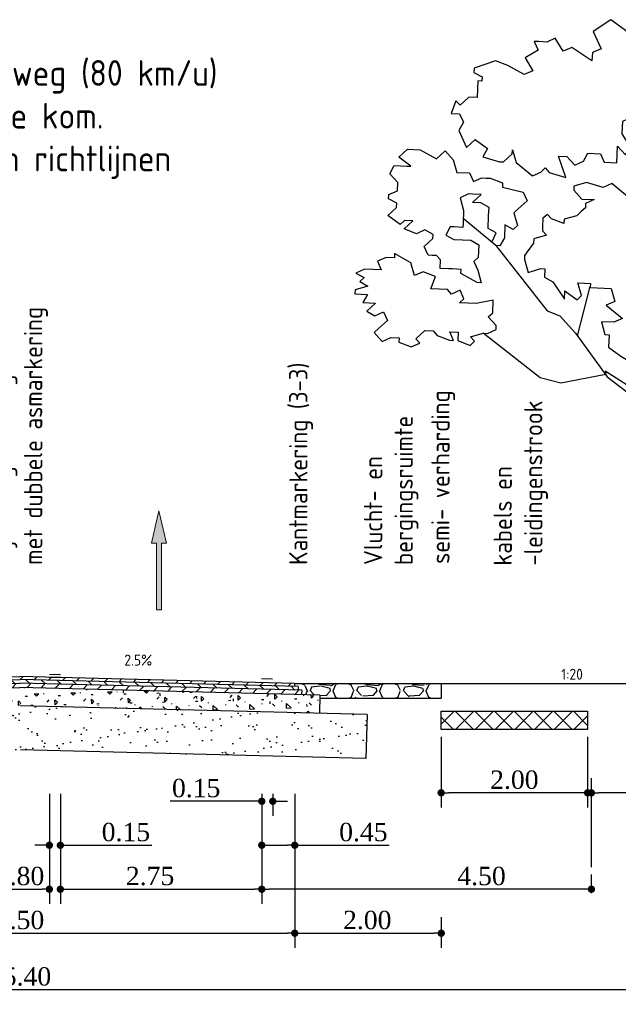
# Model space of a CAD drawing. Extents: x -21 to 90, y -15 to 62.
# Tile 7 of 15: x 8.48 to 16.65, y 48.89 to 62.33. Entities that reach past the tile are written whole.
import ezdxf
from ezdxf.enums import TextEntityAlignment as Align

# ---------------------------------------------------------------- set-up
doc = ezdxf.new("R2010")
doc.units = 0
doc.header["$LTSCALE"] = 0.1
for name, color, linetype in [('2', 2, 'Continuous'), ('l-ar-deta-pr', 10, 'Continuous'), ('l-mt-deta-pr', 7, 'Continuous'), ('l-tk-deta-con-pr', 1, 'Continuous'), ('TDdBr---_', 7, 'Continuous'), ('TDNL6300_profiel', 2, 'Continuous'), ('X-IT6300_maatvoering', 7, 'Continuous')]:
    doc.layers.add(name, color=color, linetype=linetype)
doc.layers.add('dp-nw-markering', color=7, linetype='Continuous', lineweight=0)
doc.styles.add('ENV-P', font='ISOCP.SHX')
doc.styles.add('INFRA_DIM', font='times.ttf')
doc.dimstyles.new('INFRA-100-M', dxfattribs={"dimtxt": 0.25, "dimasz": 0.1, "dimexe": 0.2, "dimexo": 0.1, "dimgap": 0.05, "dimtad": 1, "dimzin": 0, "dimdsep": 46, "dimtxsty": 'INFRA_DIM', "dimblk1": 'DOT', "dimblk2": 'DOT', "dimsah": 1, "dimcen": 0, "dimclrd": 256, "dimclre": 256, "dimclrt": 7, "dimaunit": 2, "dimadec": 0, "dimazin": 0, "dimtfac": 1, "dimtdec": 3, "dimtofl": 0, "dimtmove": 0, "dimatfit": 3, "dimldrblk": 'DOT', "dimfxl": 1, "dimtolj": 1, "dimtzin": 0, "dimarcsym": 0})
pattern_1 = [(46.4321, (3.37516, 53.1333), (-0.1035212, 0.0984714), [])]
pattern_2 = [(136.4321, (3.37516, 53.1333), (-0.0984714, -0.1035212), [])]
pattern_3 = [(1.4321, (-92.27, -232.7634), (0.4873477, 0.5123399), [0.0625, -0.4375]), (91.4321, (-92.27, -232.7634), (-0.5123399, 0.4873477), [0.0625, -0.4375]), (136.4321, (-92.2075, -232.76183), (-0.49984382, -0.0124961), [0.08838835, -0.61871845]), (1.4321, (-92.21454, -232.48067), (0.4873477, 0.5123399), [0.0625, -0.4375]), (46.4321, (-92.18252, -232.51113), (-0.0124961, 0.49984382), [0.04419415, -0.6629126]), (136.4321, (-92.18252, -232.51113), (-0.49984382, -0.0124961), [0.04419415, -0.6629126]), (1.4321, (-92.03023, -232.351), (0.4873477, 0.5123399), [0.08838835, -0.41161165]), (46.4321, (-92.03023, -232.35102), (-0.0124961, 0.49984382), [0.0625, -0.6446068]), (136.4321, (-91.94187, -232.3488), (-0.49984382, -0.0124961), [0.0625, -0.6446068]), (91.4321, (-91.9295, -232.62984), (-0.5123399, 0.4873477), [0.0625, -0.4375]), (46.4321, (-91.92948, -232.62984), (-0.0124961, 0.49984382), [0.04419415, -0.6629126]), (136.4321, (-91.899, -232.59782), (-0.49984382, -0.0124961), [0.04419415, -0.6629126]), (1.4321, (-92.21064, -232.63687), (0.4873477, 0.5123399), [0.03125, -0.41875]), (1.4321, (-91.8389, -232.50254), (0.4873477, 0.5123399), [0.03125, -0.41875]), (91.4321, (-91.99664, -232.44396), (-0.5123399, 0.4873477), [0.03125, -0.41875]), (136.4321, (-91.92713, -232.72356), (-0.49984382, -0.0124961), [0.04419415, -0.6629126]), (136.4321, (-92.1544, -232.3854), (-0.49984382, -0.0124961), [0.04419415, -0.6629126]), (46.4321, (-92.0398, -232.59352), (-0.0124961, 0.49984382), [0.04419415, -0.6629126]), (91.4321, (-92.09974, -232.6966), (-0.5123399, 0.4873477), [0.0078125, -0.4921875]), (91.4321, (-92.0816, -232.48516), (-0.5123399, 0.4873477), [0.0078125, -0.4921875]), (91.4321, (-91.8494, -232.3934), (-0.5123399, 0.4873477), [0.0078125, -0.4921875]), (91.4321, (-91.83497, -232.65874), (-0.5123399, 0.4873477), [0.0078125, -0.4921875])]
pattern_4 = [(38.9321, (-92.27, -232.7634), (-0.02117012, 0.36664536), [0, -0.28956, 0, -0.32385, 0, -0.3095625]), (8.9321, (-92.27, -232.7634), (0.3236009, 0.5458768), [0, -0.15621, 0, -0.260985, 0, -0.1000125]), (328.9321, (-92.50424, -232.76925), (0.59303204, 0.01590403), [0, -0.09525, 0, -0.3429, 0, -0.447675]), (318.9321, (-92.50424, -232.76925), (0.56830985, 0.181457), [0, -0.047625, 0, -0.22479, 0, -0.257175])]
pattern_5 = [(228.0128, (3.829333, 53.802346), (-5.08000432, -5.71500702), [0.08543, -8.457625]), (184.9697, (3.772183, 53.738846), (7.62001233, 0.63499552), [0.146601, -14.5135]), (132.5104, (3.626133, 53.726146), (6.34999538, -6.98500682), [0.10337, -10.233675]), (267.2737, (3.378483, 53.567396), (0.63499724, 12.69999591), [0.133501, -13.2166]), (292.8337, (3.372133, 53.434046), (-3.17500901, 7.62000433), [0.130909, -12.95995]), (357.2737, (3.422933, 53.313396), (-12.69999591, 0.63499724), [0.133501, -13.2166]), (37.6942, (3.556283, 53.307046), (-8.255005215, -6.34999434), [0.176548, -17.478275]), (72.2553, (3.695983, 53.414996), (4.44500889, 13.97000405), [0.16668, -16.501325]), (121.4296, (3.746783, 53.573746), (-5.08000131, 8.25499029), [0.133953, -13.261375]), (175.2364, (3.676933, 53.688046), (6.98499451, -0.63499404), [0.152928, -7.493475]), (222.3974, (3.524533, 53.700746), (-7.62000023, -6.984990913), [0.19777, -19.5792]), (138.8141, (4.007133, 53.561046), (-4.44499717, 3.80999414), [0.067501, -6.68265]), (171.4692, (3.956333, 53.605496), (8.2549874, -1.2700032), [0.12842, -12.71365]), (225, (3.82933, 53.62455), (-9e-17, -0.635), [0.089802, -0.808222]), (203.1986, (3.78488, 53.700746), (3.1750107, 1.2700056), [0.04836, -4.78765]), (291.8014, (3.74043, 53.6817), (-0.6350004, 1.9050012), [0.068391, -3.3512]), (30.9638, (3.76583, 53.6182), (1.904998, 1.270001), [0.11108, -3.591575]), (161.565, (3.86108, 53.67535), (1.2700006, -0.634999), [0.080322, -1.927725]), (16.3895, (3.372133, 53.681696), (6.3500035, 1.90499604), [0.112522, -11.1397]), (70.3462, (3.480083, 53.713446), (-2.53999292, -6.98499012), [0.0944, -9.34555]), (293.1986, (3.86108, 53.802346), (-1.2700056, 3.1750107), [0.09672, -4.7393]), (343.6105, (3.899183, 53.713446), (-6.3500035, 1.90499604), [0.112522, -11.1397]), (339.444, (3.37213, 53.287996), (-3.17500394, 1.26999846), [0.108509, -5.316925]), (294.7751, (3.473733, 53.249896), (-3.1749926, 6.98499676), [0.090918, -9.0009]), (66.8014, (3.86743, 53.167346), (1.2700056, 3.1750107), [0.09672, -4.7393]), (17.354, (3.905533, 53.256246), (-8.25500045, -2.53999617), [0.106446, -10.5381]), (69.444, (3.55628, 53.167346), (-1.26999846, -3.17500394), [0.054254, -5.3712]), (101.3099, (3.82933, 53.16735), (-0.6349969, 2.5399919), [0.03238, -3.2055]), (165.9638, (3.82298, 53.1991), (1.9050013, -0.634999), [0.13091, -2.487262]), (186.009, (3.695983, 53.230846), (6.34999064, 0.63499852), [0.121317, -12.01035]), (303.6901, (3.76583, 53.56105), (-0.6350002, 1.2699988), [0.09158, -2.197945]), (353.1572, (3.816633, 53.484846), (10.795004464, -1.27000569), [0.15989, -15.829]), (60.9454, (3.975383, 53.465796), (-2.5399941, -4.4449894), [0.065377, -6.47235]), (90, (4.00713, 53.52295), (-0.635, 0.635), [0.0381, -0.5969]), (120.2564, (3.683283, 53.249896), (2.53999462, -4.44499776), [0.088217, -8.733475]), (48.0128, (3.638833, 53.326096), (5.08000432, 5.71500702), [0.17086, -8.3722]), (0, (3.75313, 53.4531), (0.635, 0.635), [0.1651, -0.4699]), (325.3048, (3.918233, 53.453096), (-6.349989, 4.44500042), [0.100403, -9.939825]), (254.0546, (4.00078, 53.39595), (-0.6350016, -2.54000605), [0.092457, -4.530425]), (207.646, (3.975383, 53.307046), (-12.06499576, -6.350003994), [0.150536, -14.903125]), (175.4261, (3.842033, 53.237196), (-8.2550019, 0.63499693), [0.159257, -15.76645]), (175.4261, (3.842033, 53.237196), (-8.2550019, 0.63499693), [0.159257, -15.76645])]

# ---------------------------------------------------------------- blocks, each defined once
blk = doc.blocks.new('_DOT')
at = {"color": 0, "linetype": 'ByBlock'}
blk.add_line((-0.5, 0), (-1, 0), dxfattribs=at)
at = {"color": 0, "linetype": 'ByBlock', "const_width": 0.5}
blk.add_lwpolyline([(-0.25, 0, 1), (0.25, 0, 1)], format="xyb", close=True, dxfattribs=at)
blk = doc.blocks.new('*D51')
at = {"layer": 'DEFPOINTS', "color": 0, "transparency": 16777216}
for p in [(12.236, 51.802), (14.236, 50.182), (14.236, 49.864)]:
    blk.add_point(p, dxfattribs=at)
at = {"layer": 'l-mt-deta-pr', "lineweight": -2, "transparency": 16777216}
for p, q in [((12.236, 51.702), (12.236, 49.664)), ((14.236, 50.082), (14.236, 49.664)), ((12.336, 49.864), (14.136, 49.864))]:
    blk.add_line(p, q, dxfattribs=at)
at = {"layer": 'l-mt-deta-pr', "lineweight": -2, "transparency": 16777216, "xscale": 0.1, "yscale": 0.1, "zscale": 0.1, "rotation": 180}
blk.add_blockref('_DOT', (12.236, 49.864), dxfattribs=at)
at = {"layer": 'l-mt-deta-pr', "lineweight": -2, "transparency": 16777216, "xscale": 0.1, "yscale": 0.1, "zscale": 0.1}
blk.add_blockref('_DOT', (14.236, 49.864), dxfattribs=at)
at = {"layer": 'l-mt-deta-pr', "color": 7, "transparency": 16777216, "insert": (13.226, 50.042), "char_height": 0.25, "attachment_point": 5, "style": 'INFRA_DIM'}
blk.add_mtext('\\A1;2.00', dxfattribs=at)
blk = doc.blocks.new('*D54')
at = {"layer": 'DEFPOINTS', "color": 0, "transparency": 16777216}
for p in [(8.086, 51.864), (8.886, 51.864), (8.886, 50.464)]:
    blk.add_point(p, dxfattribs=at)
at = {"layer": 'l-mt-deta-pr', "lineweight": -2, "transparency": 16777216}
for p, q in [((8.086, 51.764), (8.086, 50.264)), ((8.886, 51.764), (8.886, 50.264)), ((8.186, 50.464), (8.786, 50.464))]:
    blk.add_line(p, q, dxfattribs=at)
at = {"layer": 'l-mt-deta-pr', "lineweight": -2, "transparency": 16777216, "xscale": 0.1, "yscale": 0.1, "zscale": 0.1, "rotation": 180}
blk.add_blockref('_DOT', (8.086, 50.464), dxfattribs=at)
at = {"layer": 'l-mt-deta-pr', "lineweight": -2, "transparency": 16777216, "xscale": 0.1, "yscale": 0.1, "zscale": 0.1}
blk.add_blockref('_DOT', (8.886, 50.464), dxfattribs=at)
at = {"layer": 'l-mt-deta-pr', "color": 7, "transparency": 16777216, "insert": (8.486, 50.642), "char_height": 0.25, "attachment_point": 5, "style": 'INFRA_DIM'}
blk.add_mtext('\\A1;0.80', dxfattribs=at)
blk = doc.blocks.new('*D55')
at = {"layer": 'DEFPOINTS', "color": 0, "transparency": 16777216}
for p in [(4.736, 51.739), (12.236, 50.31), (12.236, 49.864)]:
    blk.add_point(p, dxfattribs=at)
at = {"layer": 'l-mt-deta-pr', "lineweight": -2, "transparency": 16777216}
for p, q in [((4.736, 51.639), (4.736, 49.664)), ((12.236, 50.21), (12.236, 49.664)), ((4.836, 49.864), (12.136, 49.864))]:
    blk.add_line(p, q, dxfattribs=at)
at = {"layer": 'l-mt-deta-pr', "lineweight": -2, "transparency": 16777216, "xscale": 0.1, "yscale": 0.1, "zscale": 0.1, "rotation": 180}
blk.add_blockref('_DOT', (4.736, 49.864), dxfattribs=at)
at = {"layer": 'l-mt-deta-pr', "lineweight": -2, "transparency": 16777216, "xscale": 0.1, "yscale": 0.1, "zscale": 0.1}
blk.add_blockref('_DOT', (12.236, 49.864), dxfattribs=at)
at = {"layer": 'l-mt-deta-pr', "color": 7, "transparency": 16777216, "insert": (8.486, 50.042), "char_height": 0.25, "attachment_point": 5, "style": 'INFRA_DIM'}
blk.add_mtext('\\A1;7.50', dxfattribs=at)
blk = doc.blocks.new('*D56')
at = {"layer": 'DEFPOINTS', "color": 0, "transparency": 16777216}
for p in [(11.786, 51.864), (9.036, 51.802), (11.786, 50.464)]:
    blk.add_point(p, dxfattribs=at)
at = {"layer": 'l-mt-deta-pr', "lineweight": -2, "transparency": 16777216}
for p, q in [((11.786, 51.764), (11.786, 50.264)), ((9.036, 51.702), (9.036, 50.264)), ((9.136, 50.464), (11.686, 50.464))]:
    blk.add_line(p, q, dxfattribs=at)
at = {"layer": 'l-mt-deta-pr', "lineweight": -2, "transparency": 16777216, "xscale": 0.1, "yscale": 0.1, "zscale": 0.1, "rotation": 180}
blk.add_blockref('_DOT', (9.036, 50.464), dxfattribs=at)
at = {"layer": 'l-mt-deta-pr', "lineweight": -2, "transparency": 16777216, "xscale": 0.1, "yscale": 0.1, "zscale": 0.1}
blk.add_blockref('_DOT', (11.786, 50.464), dxfattribs=at)
at = {"layer": 'l-mt-deta-pr', "color": 7, "transparency": 16777216, "insert": (10.261, 50.642), "char_height": 0.25, "attachment_point": 5, "style": 'INFRA_DIM'}
blk.add_mtext('\\A1;2.75', dxfattribs=at)
blk = doc.blocks.new('*D60')
at = {"layer": 'DEFPOINTS', "color": 0, "transparency": 16777216}
for p in [(9.036, 51.864), (8.886, 51.802), (9.036, 51.064)]:
    blk.add_point(p, dxfattribs=at)
at = {"layer": 'l-mt-deta-pr', "lineweight": -2, "transparency": 16777216}
for p, q in [((9.036, 51.764), (9.036, 50.864)), ((8.886, 51.702), (8.886, 50.864)), ((8.786, 51.064), (8.686, 51.064)), ((9.136, 51.064), (10.286, 51.064))]:
    blk.add_line(p, q, dxfattribs=at)
at = {"layer": 'l-mt-deta-pr', "lineweight": -2, "transparency": 16777216, "xscale": 0.1, "yscale": 0.1, "zscale": 0.1}
blk.add_blockref('_DOT', (8.886, 51.064), dxfattribs=at)
at = {"layer": 'l-mt-deta-pr', "lineweight": -2, "transparency": 16777216, "xscale": 0.1, "yscale": 0.1, "zscale": 0.1, "rotation": 180}
blk.add_blockref('_DOT', (9.036, 51.064), dxfattribs=at)
at = {"layer": 'l-mt-deta-pr', "color": 7, "transparency": 16777216, "insert": (9.931, 51.242), "char_height": 0.25, "attachment_point": 5, "style": 'INFRA_DIM'}
blk.add_mtext('\\A1;0.15', dxfattribs=at)
blk = doc.blocks.new('*D62')
at = {"layer": 'DEFPOINTS', "color": 0, "transparency": 16777216}
for p in [(11.936, 51.864), (11.786, 51.802), (11.936, 51.664)]:
    blk.add_point(p, dxfattribs=at)
at = {"layer": 'l-mt-deta-pr', "lineweight": -2, "transparency": 16777216}
for p, q in [((11.936, 51.764), (11.936, 51.464)), ((11.686, 51.664), (10.536, 51.664)), ((11.786, 51.702), (11.786, 51.464)), ((12.036, 51.664), (12.136, 51.664))]:
    blk.add_line(p, q, dxfattribs=at)
at = {"layer": 'l-mt-deta-pr', "lineweight": -2, "transparency": 16777216, "xscale": 0.1, "yscale": 0.1, "zscale": 0.1}
blk.add_blockref('_DOT', (11.786, 51.664), dxfattribs=at)
at = {"layer": 'l-mt-deta-pr', "lineweight": -2, "transparency": 16777216, "xscale": 0.1, "yscale": 0.1, "zscale": 0.1, "rotation": 180}
blk.add_blockref('_DOT', (11.936, 51.664), dxfattribs=at)
at = {"layer": 'l-mt-deta-pr', "color": 7, "transparency": 16777216, "insert": (10.89, 51.842), "char_height": 0.25, "attachment_point": 5, "style": 'INFRA_DIM'}
blk.add_mtext('\\A1;0.15', dxfattribs=at)
blk = doc.blocks.new('*D63')
at = {"layer": 'DEFPOINTS', "color": 0, "transparency": 16777216}
for p in [(12.236, 51.864), (11.786, 51.802), (11.786, 51.064)]:
    blk.add_point(p, dxfattribs=at)
at = {"layer": 'l-mt-deta-pr', "lineweight": -2, "transparency": 16777216}
for p, q in [((12.236, 51.764), (12.236, 50.864)), ((11.786, 51.702), (11.786, 50.864)), ((11.886, 51.064), (12.136, 51.064)), ((12.236, 51.064), (13.527, 51.064))]:
    blk.add_line(p, q, dxfattribs=at)
at = {"layer": 'l-mt-deta-pr', "lineweight": -2, "transparency": 16777216, "xscale": 0.1, "yscale": 0.1, "zscale": 0.1, "rotation": 180}
blk.add_blockref('_DOT', (11.786, 51.064), dxfattribs=at)
at = {"layer": 'l-mt-deta-pr', "lineweight": -2, "transparency": 16777216, "xscale": 0.1, "yscale": 0.1, "zscale": 0.1}
blk.add_blockref('_DOT', (12.236, 51.064), dxfattribs=at)
at = {"layer": 'l-mt-deta-pr', "color": 7, "transparency": 16777216, "insert": (13.173, 51.242), "char_height": 0.25, "attachment_point": 5, "style": 'INFRA_DIM'}
blk.add_mtext('\\A1;0.45', dxfattribs=at)
blk = doc.blocks.new('*U20')
blk.add_hatch(color=256).paths.add_polyline_path([(-0.0675, 0.6075), (-0.0225, 0.6075), (-0.0225, 0), (0.0225, 0), (0.0225, 0.6075), (0.0675, 0.6075), (0, 0.9)])
blk.add_lwpolyline([(-0.0675, 0.6075), (-0.0225, 0.6075), (-0.0225, 0), (0.0225, 0), (0.0225, 0.6075), (0.0675, 0.6075), (0, 0.9)], close=True)
blk = doc.blocks.new('Verkpijl')
blk.add_lwpolyline([(-0.417, 0, 0, 0, 0), (0.417, 0, 0.075, 0, 0), (0.583, 0, 0, 0, 0)], format="xyseb")
blk = doc.blocks.new('*D83')
at = {"layer": 'DEFPOINTS', "color": 0, "transparency": 16777216}
for p in [(11.786, 51.802), (11.786, 50.464), (16.286, 50.31)]:
    blk.add_point(p, dxfattribs=at)
at = {"layer": 'l-mt-deta-pr', "lineweight": -2, "transparency": 16777216}
for p, q in [((11.786, 51.702), (11.786, 50.264)), ((16.286, 50.41), (16.286, 50.664)), ((16.186, 50.464), (11.886, 50.464))]:
    blk.add_line(p, q, dxfattribs=at)
at = {"layer": 'l-mt-deta-pr', "lineweight": -2, "transparency": 16777216, "xscale": 0.1, "yscale": 0.1, "zscale": 0.1, "rotation": 180}
blk.add_blockref('_DOT', (11.786, 50.464), dxfattribs=at)
at = {"layer": 'l-mt-deta-pr', "lineweight": -2, "transparency": 16777216, "xscale": 0.1, "yscale": 0.1, "zscale": 0.1}
blk.add_blockref('_DOT', (16.286, 50.464), dxfattribs=at)
at = {"layer": 'l-mt-deta-pr', "color": 7, "transparency": 16777216, "insert": (14.786, 50.642), "char_height": 0.25, "attachment_point": 5, "style": 'INFRA_DIM'}
blk.add_mtext('\\A1;4.50', dxfattribs=at)
blk = doc.blocks.new('*D84')
at = {"layer": 'DEFPOINTS', "color": 0, "transparency": 16777216}
for p in [(14.234, 52.642), (16.234, 52.642), (14.234, 51.779)]:
    blk.add_point(p, dxfattribs=at)
at = {"layer": 'l-mt-deta-pr', "lineweight": -2, "transparency": 16777216}
for p, q in [((14.234, 52.542), (14.234, 51.579)), ((16.234, 52.542), (16.234, 51.579)), ((16.134, 51.779), (14.334, 51.779))]:
    blk.add_line(p, q, dxfattribs=at)
at = {"layer": 'l-mt-deta-pr', "lineweight": -2, "transparency": 16777216, "xscale": 0.1, "yscale": 0.1, "zscale": 0.1, "rotation": 180}
blk.add_blockref('_DOT', (14.234, 51.779), dxfattribs=at)
at = {"layer": 'l-mt-deta-pr', "lineweight": -2, "transparency": 16777216, "xscale": 0.1, "yscale": 0.1, "zscale": 0.1}
blk.add_blockref('_DOT', (16.234, 51.779), dxfattribs=at)
at = {"layer": 'l-mt-deta-pr', "color": 7, "transparency": 16777216, "insert": (15.234, 51.956), "char_height": 0.25, "attachment_point": 5, "style": 'INFRA_DIM'}
blk.add_mtext('\\A1;2.00', dxfattribs=at)
blk = doc.blocks.new('BOOM15')
at = {"layer": '2', "color": 3, "linetype": 'Continuous'}
for p, q in [((0.362, 1.274), (0.745, 2.596)), ((0.448, 1.57), (0.289, 1.831)), ((2.905, 0.973), (3.347, 1.343)), ((1.787, -0.258), (1.613, 0.415)), ((-0.071, -1.275), (-1.105, -0.823))]:
    blk.add_line(p, q, dxfattribs=at)
for points in [[(2.951, 1.032), (2.898, 1.146), (3.009, 1.207), (3.002, 1.38), (2.996, 1.494), (3.108, 1.556), (3.223, 1.561), (3.103, 1.67), (3.218, 1.675), (3.276, 1.678), (3.392, 1.626), (3.342, 1.451), (3.345, 1.395), (3.347, 1.337), (3.35, 1.281), (3.352, 1.223), (3.467, 1.228), (3.525, 1.23), (3.586, 1.118), (3.474, 1.057), (3.36, 1.052), (3.246, 1.047), (3.134, 0.983), (3.142, 0.813), (3.202, 0.757), (3.149, 0.64), (3.101, 0.467), (3.101, 0.467), (3.157, 0.469), (3.381, 0.594), (3.378, 0.65), (3.493, 0.656), (3.551, 0.658), (3.665, 0.663), (3.66, 0.778), (3.714, 0.838), (3.772, 0.841), (3.828, 0.843), (3.881, 0.96), (3.761, 1.07), (3.759, 1.126), (3.87, 1.189), (3.987, 1.136), (4.156, 1.202), (4.036, 1.311), (4.15, 1.317), (4.211, 1.261), (4.377, 1.383), (4.257, 1.492), (4.255, 1.551), (4.366, 1.612), (4.364, 1.67), (4.247, 1.721), (4.242, 1.836), (4.351, 1.955), (4.289, 2.067), (4.117, 2.059), (4.061, 2.057), (4.226, 2.179), (4.107, 2.288), (3.936, 2.281), (3.712, 2.156), (3.593, 2.265), (3.484, 2.146), (3.433, 1.972), (3.263, 1.965), (3.21, 1.848), (3.093, 1.899), (3.036, 1.896), (2.979, 1.894), (2.81, 1.83), (2.813, 1.772), (2.529, 1.702), (2.477, 1.585), (2.597, 1.476), (2.656, 1.421), (2.607, 1.247), (2.666, 1.192), (2.778, 1.255), (2.786, 1.082), (2.849, 0.971), (2.905, 0.973), (2.201, 0.083), (2.031, 0.017), (1.813, -0.222), (1.381, -0.815), (0.827, -1.24), (0.781, -1.472), (0.698, -2.163), (0.699, -3.482), (0.773, -4.993), (0.496, -5.006), (0.465, -4.639), (0.424, -3.724), (0.426, -2.519), (0.238, -2.127), (-0.416, -0.323), (-0.65, -0.218), (-0.703, -0.335), (-0.815, -0.397), (-0.581, -0.501), (-0.581, -0.501), (-0.747, -0.623), (-0.736, -0.852), (-0.97, -0.748), (-1.143, -0.756), (-1.018, -0.979), (-1.13, -1.042), (-1.178, -1.216), (-1.234, -1.276), (-1.051, -1.497), (-1.046, -1.612), (-1.216, -1.676), (-1.221, -1.562), (-1.333, -1.625), (-1.452, -1.516), (-1.559, -1.691), (-1.73, -1.699), (-1.793, -1.587), (-1.737, -1.528), (-1.689, -1.353), (-1.806, -1.302), (-1.857, -1.419), (-1.974, -1.366), (-1.982, -1.195), (-2.093, -1.257), (-2.213, -1.148), (-2.104, -1.028), (-2.164, -0.974), (-2.226, -0.862), (-2.06, -0.74), (-2.124, -0.57), (-2.07, -0.511), (-1.951, -0.621), (-1.784, -0.499), (-1.725, -0.552), (-1.73, -0.438), (-1.618, -0.377), (-1.443, -0.425), (-1.448, -0.311), (-1.336, -0.249), (-1.278, -0.303), (-1.225, -0.186), (-1.171, -0.127), (-1.113, -0.125), (-1.056, -0.122), (-0.942, -0.117), (-0.887, -0.056), (-0.721, 0.066), (-0.661, 0.01), (-0.492, 0.076), (-0.609, 0.127), (-0.498, 0.191), (-0.505, 0.361), (-0.681, 0.468), (-0.785, 0.234), (-0.897, 0.173), (-0.96, 0.284), (-1.128, 0.219), (-1.067, 0.107), (-1.181, 0.102), (-1.24, 0.157), (-1.352, 0.094), (-1.293, 0.04), (-1.405, -0.023), (-1.524, 0.086), (-1.636, 0.025), (-1.631, -0.09), (-1.685, -0.15), (-1.802, -0.097), (-1.854, -0.214), (-1.911, -0.217), (-2.025, -0.222), (-2.017, -0.394), (-2.132, -0.4), (-2.249, -0.347), (-2.363, -0.352), (-2.361, -0.41), (-2.416, -0.469), (-2.355, -0.524), (-2.411, -0.583), (-2.47, -0.529), (-2.582, -0.591), (-2.635, -0.708), (-2.699, -0.54), (-2.757, -0.542), (-2.813, -0.545), (-2.871, -0.547), (-2.932, -0.436), (-2.993, -0.38), (-3.044, -0.497), (-3.161, -0.446), (-3.166, -0.331), (-3.219, -0.448), (-3.393, -0.398), (-3.515, -0.232), (-3.517, -0.174), (-3.403, -0.169), (-3.408, -0.055), (-3.247, 0.182), (-3.073, 0.131), (-2.961, 0.195), (-2.961, 0.195), (-3.024, 0.306), (-3.08, 0.304), (-3.138, 0.301), (-3.195, 0.299), (-3.253, 0.296), (-3.202, 0.469), (-3.317, 0.464), (-3.428, 0.403), (-3.606, 0.509), (-3.614, 0.68), (-3.332, 0.808), (-3.446, 0.802), (-3.449, 0.86), (-3.4, 1.034), (-3.459, 1.089), (-3.467, 1.26), (-3.355, 1.323), (-3.238, 1.27), (-3.129, 1.39), (-2.961, 1.456), (-2.956, 1.341), (-2.776, 1.176), (-2.724, 1.293), (-2.727, 1.351), (-2.555, 1.359), (-2.55, 1.245), (-2.493, 1.247), (-2.323, 1.311), (-2.204, 1.202), (-2.422, 0.963), (-2.473, 0.79), (-2.295, 0.683), (-2.127, 0.747), (-1.973, 1.156), (-1.916, 1.159), (-1.861, 1.218), (-1.637, 1.342), (-1.568, 1.06), (-1.401, 1.182), (-1.342, 1.126), (-1.279, 1.014), (-1.105, 0.966), (-1.001, 1.2), (-1.06, 1.254), (-1.06, 1.254), (-0.946, 1.259), (-1.012, 1.429), (-0.727, 1.498), (-0.793, 1.668), (-0.907, 1.663), (-0.913, 1.777), (-1.081, 1.711), (-1.076, 1.597), (-1.19, 1.592), (-1.251, 1.647), (-1.416, 1.525), (-1.477, 1.579), (-1.645, 1.515), (-1.817, 1.507), (-1.822, 1.621), (-1.993, 1.614), (-1.998, 1.728), (-2.113, 1.723), (-2.12, 1.894), (-1.952, 1.959), (-1.838, 1.965), (-1.957, 2.074), (-1.907, 2.247), (-1.848, 2.193), (-1.853, 2.308), (-1.741, 2.369), (-1.564, 2.263), (-1.457, 2.44), (-1.343, 2.445), (-1.289, 2.504), (-1.117, 2.512), (-1.007, 2.632), (-0.896, 2.695), (-0.961, 2.863), (-1.127, 2.741), (-1.244, 2.794), (-1.188, 2.796), (-1.307, 2.906), (-1.198, 3.025), (-1.142, 3.084), (-1.089, 3.145), (-1.028, 3.089), (-1.036, 3.262), (-0.924, 3.323), (-0.807, 3.272), (-0.751, 3.275), (-0.756, 3.389), (-0.532, 3.514), (-0.472, 3.458), (-0.524, 3.341), (-0.413, 3.404), (-0.123, 3.359), (-0.067, 3.362), (-0.129, 3.474), (-0.192, 3.585), (-0.192, 3.585), (-0.197, 3.7), (-0.024, 3.708), (-0.027, 3.766), (0.197, 3.89), (0.194, 3.947), (0.423, 3.957), (0.482, 3.903), (0.489, 3.731), (0.71, 3.913), (0.88, 3.978), (1.002, 3.812), (1.335, 4.056), (1.572, 3.894), (1.467, 3.66), (1.584, 3.609), (1.59, 3.494), (1.867, 3.678), (1.984, 3.627), (2.091, 3.803), (2.207, 3.751), (2.322, 3.757), (2.38, 3.759), (2.327, 3.642), (2.504, 3.535), (2.398, 3.358), (2.515, 3.307), (2.738, 3.431), (2.907, 3.495), (3.198, 3.394), (3.201, 3.337), (3.089, 3.274), (3.092, 3.218), (3.148, 3.22), (3.153, 3.106), (3.158, 2.992), (3.273, 2.997), (3.392, 2.888), (3.448, 2.947), (3.512, 2.778), (3.397, 2.773), (3.346, 2.656), (3.408, 2.544), (3.304, 2.31), (3.184, 2.42), (3.018, 2.297), (3.08, 2.186), (2.854, 2.117), (2.797, 2.115), (2.678, 2.224), (2.675, 2.282), (2.625, 2.107), (2.404, 1.926), (2.287, 1.977), (2.228, 2.033), (2.173, 1.972), (1.947, 1.905), (2.048, 2.196), (1.934, 2.191), (1.825, 2.071), (1.708, 2.124), (1.646, 2.236), (1.474, 2.228), (1.422, 2.111), (1.25, 2.103), (1.24, 2.332), (1.131, 2.213), (1.069, 2.325), (1.176, 2.5), (1.168, 2.673), (1.051, 2.724), (1.001, 2.551), (0.881, 2.66), (0.828, 2.599), (0.713, 2.594), (0.65, 2.706), (0.601, 2.533), (0.487, 2.528), (0.365, 2.693), (0.198, 2.571), (0.029, 2.507), (-0.034, 2.619), (-0.143, 2.499), (0.149, 2.398), (0.208, 2.342), (0.042, 2.22), (0.274, 2.174), (0.447, 2.124), (0.452, 2.009), (0.338, 2.004), (0.289, 1.831), (0.175, 1.826), (0.063, 1.763), (0.007, 1.704), (-0.104, 1.64), (-0.336, 1.688), (-0.442, 1.511), (-0.328, 1.516), (-0.323, 1.401), (-0.26, 1.29), (-0.089, 1.297), (-0.089, 1.297), (-0.086, 1.241), (-0.307, 1.058), (-0.3, 0.887), (-0.185, 0.892), (0.036, 1.074), (0.325, 1.03), (0.369, 1.318), (0.536, 1.44), (0.528, 1.612), (0.699, 1.62), (0.816, 1.567), (1.039, 1.692), (1.1, 1.638), (1.321, 1.819), (1.438, 1.768), (1.664, 1.835), (1.837, 1.786), (1.84, 1.728), (1.731, 1.608), (1.56, 1.601), (1.677, 1.549), (1.68, 1.491), (1.738, 1.437), (1.799, 1.382), (1.972, 1.333), (1.975, 1.275), (2.145, 1.341), (2.199, 1.4), (2.259, 1.346), (2.264, 1.232), (2.267, 1.174), (2.211, 1.115), (2.386, 1.065), (2.389, 1.008), (2.511, 0.841), (2.513, 0.784), (2.463, 0.609), (2.29, 0.66), (2.232, 0.657), (2.237, 0.543), (2.125, 0.48), (1.965, 0.243), (1.96, 0.357), (1.792, 0.235), (1.733, 0.291), (1.782, 0.464), (1.611, 0.456), (1.614, 0.4), (1.327, 0.387), (1.279, 0.212), (1.395, 0.161), (1.175, -0.022), (1.291, -0.073), (1.462, -0.065), (1.414, -0.24), (1.356, -0.243), (1.363, -0.414), (1.198, -0.536), (1.086, -0.599), (1.02, -0.429), (0.855, -0.551), (0.797, -0.554), (0.677, -0.445), (0.57, -0.622), (0.459, -0.684), (0.342, -0.632), (0.176, -0.754), (0.064, -0.816), (-0.116, -0.653), (-0.063, -0.536), (-0.009, -0.475), (-0.068, -0.422), (0.041, -0.302), (-0.073, -0.307), (-0.139, -0.137), (-0.251, -0.2), (-0.416, -0.323)], [(0.743, -0.505), (0.769, -1.088), (0.793, -1.124), (0.844, -1.099), (1.409, -0.741), (1.403, -0.786), (2.016, -0.901), (2.299, -0.83), (3.074, -0.222), (3.017, -0.225), (2.9, -0.173), (2.9, -0.173), (2.898, -0.115), (3.007, 0.004), (2.946, 0.058), (2.939, 0.23), (3.17, 0.183), (3.284, 0.188), (3.399, 0.193), (3.34, 0.248), (3.391, 0.365), (3.508, 0.312), (3.563, 0.373), (3.792, 0.383), (3.726, 0.551), (3.896, 0.617), (4.013, 0.564), (4.062, 0.739), (4.285, 0.864), (4.288, 0.806), (4.402, 0.811), (4.519, 0.76), (4.468, 0.643), (4.697, 0.653), (4.814, 0.6), (4.702, 0.539), (4.761, 0.483), (4.649, 0.422), (4.824, 0.372), (4.827, 0.315), (4.654, 0.307), (4.717, 0.196), (4.545, 0.188), (4.664, 0.079), (4.553, 0.015), (4.436, 0.068), (4.384, -0.049), (4.504, -0.158), (4.563, -0.213), (4.454, -0.333), (4.337, -0.28), (4.222, -0.285), (4.225, -0.343), (4.057, -0.407), (3.94, -0.356), (3.994, -0.296), (3.874, -0.186), (3.76, -0.191), (3.706, -0.252), (3.536, -0.316), (3.48, -0.319), (3.531, -0.202), (3.417, -0.207), (3.422, -0.321), (3.254, -0.387), (3.193, -0.331), (3.249, -0.272), (3.074, -0.222)], [(-0.028, -1.394), (0.35, -2.064), (0.464, -2.059), (0.553, -1.482), (0.532, -1.024), (0.526, -0.647)]]:
    blk.add_lwpolyline(points, dxfattribs=at)
blk = doc.blocks.new('*D87')
at = {"layer": 'DEFPOINTS', "color": 0, "transparency": 16777216}
for p in [(18.286, 52.642), (16.286, 51.779), (16.286, 50.664)]:
    blk.add_point(p, dxfattribs=at)
at = {"layer": 'l-mt-deta-pr', "lineweight": -2, "transparency": 16777216}
for p, q in [((18.286, 52.542), (18.286, 51.579)), ((16.286, 50.764), (16.286, 51.979)), ((18.186, 51.779), (16.386, 51.779))]:
    blk.add_line(p, q, dxfattribs=at)
at = {"layer": 'l-mt-deta-pr', "lineweight": -2, "transparency": 16777216, "xscale": 0.1, "yscale": 0.1, "zscale": 0.1, "rotation": 180}
blk.add_blockref('_DOT', (16.286, 51.779), dxfattribs=at)
at = {"layer": 'l-mt-deta-pr', "lineweight": -2, "transparency": 16777216, "xscale": 0.1, "yscale": 0.1, "zscale": 0.1}
blk.add_blockref('_DOT', (18.286, 51.779), dxfattribs=at)
at = {"layer": 'l-mt-deta-pr', "color": 7, "transparency": 16777216, "insert": (17.286, 51.956), "char_height": 0.25, "attachment_point": 5, "style": 'INFRA_DIM'}
blk.add_mtext('\\A1;2.00', dxfattribs=at)
blk = doc.blocks.new('*D88')
at = {"layer": 'DEFPOINTS', "color": 0, "transparency": 16777216}
for p in [(28.286, 53.251), (-17.114, 51.977), (28.286, 49.094)]:
    blk.add_point(p, dxfattribs=at)
at = {"layer": 'l-mt-deta-pr', "lineweight": -2, "transparency": 16777216}
for p, q in [((28.286, 53.151), (28.286, 48.894)), ((-17.114, 51.877), (-17.114, 48.894)), ((-17.014, 49.094), (28.186, 49.094))]:
    blk.add_line(p, q, dxfattribs=at)
at = {"layer": 'l-mt-deta-pr', "lineweight": -2, "transparency": 16777216, "xscale": 0.1, "yscale": 0.1, "zscale": 0.1, "rotation": 180}
blk.add_blockref('_DOT', (-17.114, 49.094), dxfattribs=at)
at = {"layer": 'l-mt-deta-pr', "lineweight": -2, "transparency": 16777216, "xscale": 0.1, "yscale": 0.1, "zscale": 0.1}
blk.add_blockref('_DOT', (28.286, 49.094), dxfattribs=at)
at = {"layer": 'l-mt-deta-pr', "color": 7, "transparency": 16777216, "insert": (8.486, 49.272), "char_height": 0.25, "attachment_point": 5, "style": 'INFRA_DIM'}
blk.add_mtext('\\A1;45.40', dxfattribs=at)

msp = doc.modelspace()

# ---------------------------------------------------------------- hatches: boundary and pattern name
at = {"layer": 'l-ar-deta-pr'}
h = msp.add_hatch(dxfattribs=at)
h.set_pattern_fill('ANSI31', color=8, scale=0.045, angle=1.4321, style=0)
h.set_pattern_definition(pattern_1)
h.paths.add_polyline_path([(8.485, 53.325), (8.484, 53.365), (4.736, 53.271), (4.737, 53.231)])
h = msp.add_hatch(dxfattribs=at)
h.set_pattern_fill('ANSI31', color=8, scale=0.045, angle=1.4321, style=0)
h.set_pattern_definition(pattern_1)
h.paths.add_polyline_path([(8.483, 53.325), (8.484, 53.365), (12.233, 53.271), (12.232, 53.231)])
h = msp.add_hatch(dxfattribs=at)
h.set_pattern_fill('CONCRE', color=8, scale=0.5, angle=1.4321, style=0)
h.set_pattern_definition(pattern_3)
h.paths.add_polyline_path([(8.48, 52.965), (8.483, 53.215), (4.389, 53.113), (4.396, 52.863)])
h = msp.add_hatch(dxfattribs=at)
h.set_pattern_fill('ANSI31', color=8, scale=0.045, angle=1.4321, style=0)
h.set_pattern_definition(pattern_1)
h.paths.add_polyline_path([(8.488, 53.215), (8.487, 53.275), (4.638, 53.179), (4.639, 53.119)])
h = msp.add_hatch(dxfattribs=at)
h.set_pattern_fill('ANSI31', color=8, scale=0.045, angle=91.4321, style=0)
h.set_pattern_definition(pattern_2)
h.paths.add_polyline_path([(8.487, 53.275), (8.485, 53.325), (4.687, 53.23), (4.688, 53.18)])
h = msp.add_hatch(dxfattribs=at)
h.set_pattern_fill('ANSI31', color=8, scale=0.045, angle=1.4321, style=0)
h.set_pattern_definition(pattern_1)
h.paths.add_polyline_path([(8.481, 53.215), (8.482, 53.275), (12.331, 53.179), (12.33, 53.119)])
h = msp.add_hatch(dxfattribs=at)
h.set_pattern_fill('ANSI31', color=8, scale=0.045, angle=91.4321, style=0)
h.set_pattern_definition(pattern_2)
h.paths.add_polyline_path([(8.482, 53.275), (8.483, 53.325), (12.282, 53.23), (12.281, 53.18)])
h = msp.add_hatch(dxfattribs=at)
h.set_pattern_fill('CONCRE', color=8, scale=0.5, angle=1.4321, style=0)
h.set_pattern_definition(pattern_3)
h.paths.add_polyline_path([(8.488, 52.965), (8.486, 53.215), (12.579, 53.113), (12.573, 52.863)])
h = msp.add_hatch(dxfattribs=at)
h.set_pattern_fill('GRAVEL', color=8, scale=0.025, style=0)
h.set_pattern_definition(pattern_5)
h.paths.add_polyline_path([(12.583, 53.071), (12.583, 53.121), (12.333, 53.121), (12.333, 53.181), (12.283, 53.181), (12.283, 53.231), (12.233, 53.231), (12.233, 53.271), (14.233, 53.271), (14.233, 53.071)])
h = msp.add_hatch(dxfattribs=at)
h.set_pattern_fill('GRAVEL', color=8, scale=0.025, style=0)
h.set_pattern_definition(pattern_5)
h.paths.add_polyline_path([(12.236, 53.271), (12.236, 53.231), (12.286, 53.231), (12.286, 53.181), (12.336, 53.181), (12.336, 53.121), (12.586, 53.121), (12.586, 53.071), (14.236, 53.071), (14.236, 53.271)])
h = msp.add_hatch(dxfattribs=at)
h.set_pattern_fill('AR-SAND', color=8, scale=0.0075, angle=1.4321, style=0)
h.set_pattern_definition(pattern_4)
h.paths.add_polyline_path([(8.509, 52.365), (8.494, 52.965), (3.746, 52.846), (3.761, 52.247)])
h = msp.add_hatch(dxfattribs=at)
h.set_pattern_fill('AR-SAND', color=8, scale=0.0075, angle=1.4321, style=0)
h.set_pattern_definition(pattern_4)
h.paths.add_polyline_path([(8.459, 52.365), (8.474, 52.965), (13.223, 52.846), (13.208, 52.247)])
h = msp.add_hatch(dxfattribs=at)
h.set_pattern_fill('ANSI37', color=8, scale=0.06, style=0)
h.set_pattern_definition([(45, (3.37213, 53.16735), (-0.1347038, 0.1347038), []), (135, (3.37213, 53.16735), (-0.1347038, -0.1347038), [])])
h.paths.add_polyline_path([(16.234, 52.892), (16.234, 52.642), (14.234, 52.642), (14.234, 52.892)])

# ---------------------------------------------------------------- linework, layer by layer
at = {"layer": 'l-tk-deta-con-pr', "ltscale": 0.1}
for p, q in [((4.736, 53.271), (8.484, 53.365)), ((12.233, 53.271), (8.484, 53.365)), ((9.036, 53.39), (8.886, 53.394)), ((9.036, 53.351), (8.886, 53.351)), ((11.933, 53.329), (11.783, 53.333)), ((4.389, 53.113), (8.488, 53.215)), ((4.638, 53.179), (8.487, 53.275)), ((4.687, 53.23), (8.485, 53.325)), ((12.579, 53.113), (8.481, 53.215)), ((12.331, 53.179), (8.482, 53.275)), ((12.282, 53.23), (8.483, 53.325)), ((12.233, 53.271), (12.232, 53.231)), ((12.233, 53.271), (14.233, 53.271)), ((12.236, 53.271), (14.236, 53.271)), ((12.282, 53.23), (12.281, 53.18)), ((14.233, 53.271), (14.233, 53.071)), ((14.236, 53.271), (14.236, 53.071)), ((12.331, 53.179), (12.33, 53.119)), ((12.579, 53.113), (12.573, 52.863)), ((12.583, 53.071), (14.233, 53.071)), ((12.586, 53.071), (14.236, 53.071)), ((13.223, 52.846), (8.488, 52.965)), ((13.223, 52.846), (13.208, 52.247)), ((13.208, 52.247), (8.494, 52.364))]:
    msp.add_line(p, q, dxfattribs=at)
msp.add_lwpolyline([(16.234, 52.642), (14.234, 52.642), (14.234, 52.892), (16.234, 52.892)], close=True, dxfattribs=at)
at = {"layer": 'TDNL6300_profiel'}
msp.add_line((14.236, 53.271), (18.286, 53.271), dxfattribs=at)

# ---------------------------------------------------------------- block references
at = {"layer": 'dp-nw-markering', "xscale": 1.5, "yscale": 1.5, "zscale": 1.5}
msp.add_blockref('*U20', (10.382, 54.275), dxfattribs=at)
at = {"layer": 'l-tk-deta-con-pr', "ltscale": 0.1, "xscale": -1, "rotation": 178.5679038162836}
msp.add_blockref('Verkpijl', (10.154, 53.472), dxfattribs=at)
at = {"layer": 'TDdBr---_', "xscale": -1}
msp.add_blockref('BOOM15', (17.884, 58.271), dxfattribs=at)

# ---------------------------------------------------------------- texts
at = {"layer": 'TDNL6300_profiel', "style": 'ENV-P'}
msp.add_text('2.5%', height=0.15, dxfattribs=at).set_placement((10.099, 53.515), align=Align.CENTER)
msp.add_text('1:20', height=0.15, dxfattribs=at).set_placement((15.874, 53.322))
at = {"layer": 'TDNL6300_profiel', "char_height": 0.25, "width": 14.76, "attachment_point": 1, "rotation": 90, "style": 'ENV-P'}
for s, insert in [('Rijrichtingscheiding\\Pmet dubbele asmarkering', (8.123, 54.888)), ('Kantmarkering (3-3)', (12.159, 54.888)), ('semi- verharding', (14.1, 54.902)), ('kabels en \\P-leidingenstrook ', (14.95, 54.879)), ('Vlucht- en \\Pbergingsruimte', (13.181, 54.888))]:
    msp.add_mtext(s, dxfattribs=dict(at, insert=insert))
at = {"layer": 'X-IT6300_maatvoering', "color": 2, "insert": (4.661, 61.775), "char_height": 0.35, "width": 14.76, "attachment_point": 1, "style": 'ENV-P'}
msp.add_mtext('Gebiedsontsluitingsweg (80 km/u)\\Pbuiten de bebouwde kom.\\PWensbeeld conform richtlijnen \\Pwegcategorisering', dxfattribs=at)

# ---------------------------------------------------------------- dimensions: what is measured, and where the dimension line sits
at = {"layer": 'l-mt-deta-pr'}
for base, p1, p2, picture, middle in [((28.286, 49.094), (-17.114, 51.977), (28.286, 53.251), '*D88', (8.486, 49.094)), ((11.936, 51.664), (11.786, 51.802), (11.936, 51.864), '*D62', (10.89, 51.664)), ((8.886, 50.464), (8.086, 51.864), (8.886, 51.864), '*D54', (8.486, 50.464)), ((9.036, 51.064), (8.886, 51.802), (9.036, 51.864), '*D60', (9.931, 51.064)), ((11.786, 50.464), (9.036, 51.802), (11.786, 51.864), '*D56', (10.261, 50.464)), ((11.786, 51.064), (12.236, 51.864), (11.786, 51.802), '*D63', (13.173, 51.064)), ((12.236, 49.864), (4.736, 51.739), (12.236, 50.31), '*D55', (8.486, 49.864)), ((14.236, 49.864), (12.236, 51.802), (14.236, 50.182), '*D51', (13.226, 49.864))]:
    dim = msp.add_linear_dim(base=base, p1=p1, p2=p2, dimstyle='INFRA-100-M', dxfattribs=at)
    dim.commit()
    dim.dimension.update_dxf_attribs({"geometry": picture, "text_midpoint": middle, "dimtype": 160})
for base, p1, p2, picture, middle in [((14.234, 51.779), (16.234, 52.642), (14.234, 52.642), '*D84', (15.234, 51.779)), ((16.286, 51.779), (18.286, 52.642), (16.286, 50.664), '*D87', (17.286, 51.779)), ((11.786, 50.464), (16.286, 50.31), (11.786, 51.802), '*D83', (14.786, 50.464))]:
    dim = msp.add_linear_dim(base=base, p1=p1, p2=p2, angle=180, dimstyle='INFRA-100-M', dxfattribs=at)
    dim.commit()
    dim.dimension.update_dxf_attribs({"geometry": picture, "text_midpoint": middle, "dimtype": 160})

doc.saveas('drawing.dxf')
